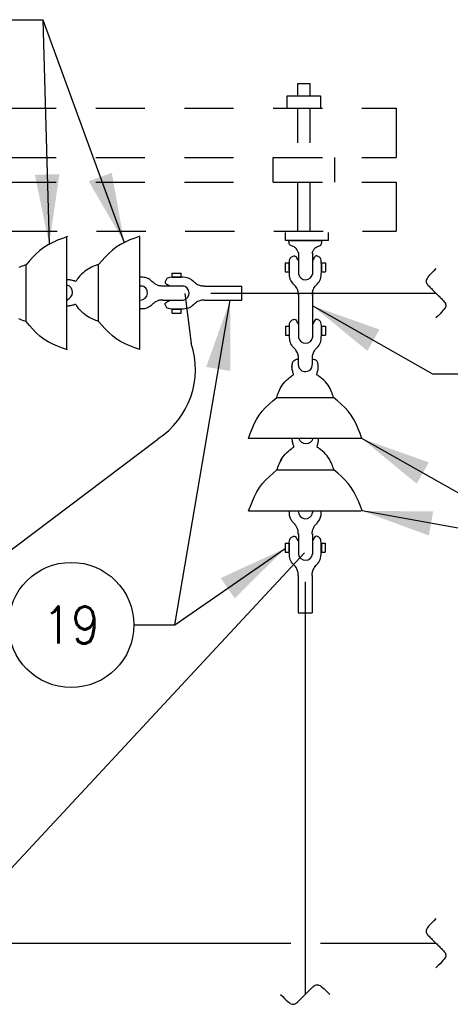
# Model space of a CAD drawing. Extents: x 0 to 7.1, y 0 to 9.85.
# Tile 6 of 8: x 3.63 to 4.72, y 5.71 to 8.21. Entities that reach past the tile are written whole.
import ezdxf
from ezdxf.enums import TextEntityAlignment as Align

# ---------------------------------------------------------------- set-up
doc = ezdxf.new("R2010")
doc.units = 0
doc.header["$MEASUREMENT"] = 0
doc.linetypes.add('HIDDEN2', pattern=[0.1875, 0.125, -0.0625])
doc.layers.get('0').update_dxf_attribs({"color": 2, "linetype": 'CONTINUOUS'})
doc.layers.add('E-DETL', color=2, linetype='CONTINUOUS')
doc.layers.add('E-DETL-TEXT', color=3, linetype='CONTINUOUS')
doc.styles.get("Standard").update_dxf_attribs({"font": 'ROMANS.SHX', "width": 0.8, "height": 0.125})

# ---------------------------------------------------------------- blocks, each defined once
blk = doc.blocks.new('BREAK')
blk.add_lwpolyline([(0, 0.0625), (-0.0055, 0.057), (-0.0103, 0.0521), (-0.0144, 0.0479), (-0.0177, 0.0441), (-0.0205, 0.0408), (-0.0225, 0.0378), (-0.0239, 0.0351), (-0.0247, 0.0326), (-0.0249, 0.0302), (-0.0246, 0.0279), (-0.0238, 0.0257), (-0.0226, 0.0236), (-0.0211, 0.0216), (-0.0194, 0.0196), (-0.0176, 0.0176), (-0.0156, 0.0156), (-0.0137, 0.0137), (-0.0117, 0.0117), (-0.0098, 0.0098), (-0.0078, 0.0078), (-0.0059, 0.0059), (-0.0039, 0.0039), (-0.002, 0.002), (0, 0), (0.002, -0.002), (0.0039, -0.0039), (0.0059, -0.0059), (0.0078, -0.0078), (0.0098, -0.0098), (0.0117, -0.0117), (0.0137, -0.0137), (0.0156, -0.0156), (0.0176, -0.0176), (0.0194, -0.0196), (0.0211, -0.0216), (0.0226, -0.0236), (0.0238, -0.0257), (0.0246, -0.0279), (0.0249, -0.0302), (0.0247, -0.0326), (0.0239, -0.0351), (0.0225, -0.0378), (0.0205, -0.0408), (0.0177, -0.0441), (0.0144, -0.0479), (0.0103, -0.0521), (0.0055, -0.057), (0, -0.0625)])

msp = doc.modelspace()

# ---------------------------------------------------------------- linework, layer by layer
at = {"layer": 'E-DETL', "color": 4}
for p, q in [((4.3373, 8.0441), (4.3686, 8.0441)), ((4.3373, 8.0128), (4.3373, 8.0441)), ((4.3686, 8.0128), (4.3686, 8.0441)), ((4.3104, 7.9816), (4.3104, 8.0128)), ((4.3104, 8.0128), (4.3954, 8.0128)), ((4.3954, 8.0128), (4.3954, 7.9816)), ((3.7516, 7.3685), (3.7516, 7.654)), ((3.9369, 7.3685), (3.9369, 7.654)), ((4.306, 7.6458), (4.306, 7.6658)), ((4.4153, 7.6458), (4.4153, 7.6658)), ((4.4153, 7.6458), (4.306, 7.6458)), ((4.3147, 7.6458), (4.3982, 7.6458)), ((4.3392, 7.6144), (4.3392, 7.5608)), ((4.3749, 7.6138), (4.3749, 7.5602)), ((3.6485, 7.4397), (3.6485, 7.583)), ((3.8323, 7.4404), (3.8323, 7.5838)), ((4.3058, 7.5891), (4.3158, 7.5891)), ((4.3058, 7.5891), (4.3058, 7.5664)), ((4.3158, 7.5891), (4.3158, 7.5664)), ((4.3976, 7.5891), (4.3976, 7.5664)), ((4.3976, 7.5891), (4.4077, 7.5891)), ((4.4077, 7.5891), (4.4077, 7.5664)), ((4.0187, 7.563), (4.0415, 7.563)), ((4.0187, 7.553), (4.0187, 7.563)), ((4.0187, 7.553), (4.0415, 7.553)), ((4.0415, 7.553), (4.0415, 7.563)), ((4.3058, 7.5664), (4.3158, 7.5664)), ((4.3976, 7.5664), (4.4077, 7.5664)), ((3.9359, 7.5304), (3.9424, 7.5304)), ((3.9952, 7.5302), (4.0477, 7.5302)), ((4.1007, 7.5299), (4.1958, 7.5299)), ((4.1958, 7.4942), (4.1958, 7.5299)), ((4.3394, 7.5099), (4.3394, 7.4317)), ((4.3751, 7.516), (4.3751, 7.4327)), ((3.9946, 7.4945), (4.0471, 7.4945)), ((4.1007, 7.4942), (4.1958, 7.4942)), ((4.0187, 7.4611), (4.0187, 7.4711)), ((4.0187, 7.4711), (4.0415, 7.4711)), ((4.0187, 7.4611), (4.0415, 7.4611)), ((4.0415, 7.4611), (4.0415, 7.4711)), ((4.306, 7.4279), (4.316, 7.4279)), ((4.306, 7.4279), (4.306, 7.4051)), ((4.316, 7.4279), (4.316, 7.4051)), ((4.3394, 7.4317), (4.3394, 7.3995)), ((4.3751, 7.4327), (4.3751, 7.3989)), ((4.3978, 7.4279), (4.3978, 7.4051)), ((4.3978, 7.4279), (4.4079, 7.4279)), ((4.4079, 7.4279), (4.4079, 7.4051)), ((4.306, 7.4051), (4.316, 7.4051)), ((4.3978, 7.4051), (4.4079, 7.4051)), ((4.3391, 7.3291), (4.3391, 7.3459)), ((4.3748, 7.3309), (4.3748, 7.3447)), ((4.284, 7.2472), (4.4274, 7.2472)), ((4.2128, 7.1441), (4.4983, 7.1441)), ((4.2847, 7.0634), (4.4281, 7.0634)), ((4.2128, 6.9588), (4.4983, 6.9588)), ((4.3747, 6.9598), (4.3747, 6.9533)), ((4.3054, 6.8769), (4.3154, 6.8769)), ((4.3054, 6.8769), (4.3054, 6.8542)), ((4.3154, 6.8769), (4.3154, 6.8542)), ((4.3389, 6.9011), (4.3389, 6.8486)), ((4.3746, 6.9005), (4.3746, 6.848)), ((4.3973, 6.8769), (4.3973, 6.8542)), ((4.3973, 6.8769), (4.4073, 6.8769)), ((4.4073, 6.8769), (4.4073, 6.8542)), ((4.3054, 6.8542), (4.3154, 6.8542)), ((4.3973, 6.8542), (4.4073, 6.8542)), ((4.3385, 6.7949), (4.3385, 6.6999)), ((4.3742, 6.7949), (4.3742, 6.6999)), ((4.3385, 6.6999), (4.3742, 6.6999))]:
    msp.add_line(p, q, dxfattribs=at)
at = {"layer": 'E-DETL', "linetype": 'HIDDEN2'}
for p, q in [((0.8998, 7.9816), (4.5873, 7.9816)), ((4.5873, 7.9816), (4.5873, 7.8566)), ((0.8998, 7.8566), (4.5873, 7.8566)), ((4.2748, 7.7941), (4.2748, 7.8566)), ((4.4311, 7.7941), (4.4311, 7.8566)), ((1.1248, 7.7941), (4.5873, 7.7941)), ((4.5873, 7.7941), (4.5873, 7.6691)), ((1.1268, 7.6691), (4.5873, 7.6691))]:
    msp.add_line(p, q, dxfattribs=at)
at = {"layer": 'E-DETL', "color": 4, "linetype": 'HIDDEN2'}
for p, q in [((4.3373, 7.6691), (4.3373, 7.9816)), ((4.3686, 7.6691), (4.3686, 7.9816))]:
    msp.add_line(p, q, dxfattribs=at)
at = {"layer": 'E-DETL'}
for p, q in [((4.0509, 7.5115), (4.0674, 7.3845)), ((4.1171, 7.5118), (4.688, 7.5118)), ((2.9385, 6.3519), (3.9822, 7.1416)), ((3.464, 5.8934), (4.3547, 6.8523)), ((4.3562, 6.7786), (4.3562, 5.731)), ((3.537, 5.8612), (4.3197, 5.8612)), ((4.3955, 5.8612), (4.688, 5.8612))]:
    msp.add_line(p, q, dxfattribs=at)
at = {"layer": 'E-DETL', "color": 4}
for points in [[(3.7532, 7.6559), (3.7405, 7.6512), (3.728, 7.6463), (3.7159, 7.6409), (3.7043, 7.635), (3.6934, 7.6283), (3.6834, 7.6206), (3.6741, 7.6122), (3.6653, 7.6031), (3.6568, 7.5937), (3.6485, 7.584)], [(3.9369, 7.6567), (3.9243, 7.6519), (3.9118, 7.647), (3.8997, 7.6417), (3.8881, 7.6357), (3.8772, 7.629), (3.8672, 7.6214), (3.8578, 7.6129), (3.849, 7.6038), (3.8406, 7.5944), (3.8323, 7.5847)], [(4.3392, 7.6144), (4.3393, 7.6141), (4.3394, 7.6139), (4.3394, 7.6138), (4.3394, 7.614), (4.3392, 7.6144), (4.339, 7.6153), (4.3386, 7.6164), (4.338, 7.6178), (4.3372, 7.6195), (4.3362, 7.6213), (4.335, 7.6231), (4.3336, 7.625), (4.332, 7.6267), (4.3302, 7.6283), (4.3282, 7.6295), (4.326, 7.6304), (4.3238, 7.6311), (4.3217, 7.6318), (4.3197, 7.6327), (4.3181, 7.634), (4.3168, 7.6359), (4.316, 7.6383), (4.3153, 7.641), (4.3149, 7.644), (4.3145, 7.6471)], [(4.3746, 7.6144), (4.3745, 7.6141), (4.3744, 7.6139), (4.3744, 7.6138), (4.3744, 7.614), (4.3746, 7.6144), (4.3748, 7.6153), (4.3752, 7.6164), (4.3758, 7.6178), (4.3766, 7.6195), (4.3776, 7.6213), (4.3788, 7.6231), (4.3802, 7.625), (4.3818, 7.6267), (4.3836, 7.6283), (4.3856, 7.6295), (4.3878, 7.6304), (4.39, 7.6311), (4.3922, 7.6318), (4.3941, 7.6327), (4.3957, 7.634), (4.397, 7.6359), (4.3978, 7.6383), (4.3985, 7.641), (4.3989, 7.644), (4.3993, 7.6471)], [(4.3389, 7.5071), (4.3389, 7.5089), (4.3389, 7.5107), (4.3388, 7.5126), (4.3386, 7.5146), (4.3381, 7.5168), (4.3374, 7.5192), (4.3365, 7.5217), (4.3352, 7.5244), (4.3336, 7.5271), (4.3316, 7.5298), (4.3294, 7.5325), (4.3269, 7.5352), (4.3244, 7.538), (4.322, 7.541), (4.3201, 7.5442), (4.3186, 7.5477), (4.3175, 7.5516), (4.3169, 7.5559), (4.3164, 7.5607), (4.3162, 7.5662), (4.316, 7.5722), (4.3159, 7.5786), (4.316, 7.5847), (4.3162, 7.5903), (4.3167, 7.595), (4.3175, 7.5984), (4.3185, 7.6008), (4.3197, 7.6024), (4.321, 7.6035), (4.3226, 7.6043), (4.3242, 7.6053), (4.3259, 7.6061), (4.3276, 7.6067), (4.3293, 7.6068), (4.3309, 7.6063), (4.3324, 7.6051), (4.3338, 7.6032), (4.3351, 7.6009), (4.3363, 7.5982), (4.3376, 7.5954)], [(4.3746, 7.5071), (4.3745, 7.5089), (4.3745, 7.5107), (4.3746, 7.5126), (4.3748, 7.5146), (4.3753, 7.5168), (4.376, 7.5192), (4.377, 7.5217), (4.3782, 7.5244), (4.3798, 7.5271), (4.3818, 7.5298), (4.3841, 7.5325), (4.3866, 7.5352), (4.3891, 7.538), (4.3914, 7.541), (4.3934, 7.5442), (4.3949, 7.5477), (4.3959, 7.5516), (4.3966, 7.5559), (4.397, 7.5607), (4.3973, 7.5662), (4.3975, 7.5722), (4.3975, 7.5786), (4.3975, 7.5847), (4.3972, 7.5903), (4.3967, 7.595), (4.396, 7.5984), (4.395, 7.6008), (4.3938, 7.6024), (4.3924, 7.6035), (4.3909, 7.6043), (4.3892, 7.6053), (4.3875, 7.6061), (4.3858, 7.6067), (4.3841, 7.6068), (4.3825, 7.6063), (4.381, 7.6051), (4.3797, 7.6032), (4.3783, 7.6009), (4.3771, 7.5982), (4.3759, 7.5954)], [(3.6485, 7.584), (3.645, 7.5828), (3.6415, 7.5816), (3.6378, 7.5803), (3.6341, 7.5788), (3.6302, 7.577)], [(3.8323, 7.5847), (3.8288, 7.5836), (3.8252, 7.5824), (3.8216, 7.581), (3.8178, 7.5795), (3.8139, 7.5777), (3.8098, 7.5757), (3.8056, 7.5733), (3.8013, 7.5706), (3.797, 7.5675), (3.7928, 7.5639), (3.7887, 7.56), (3.7849, 7.5558), (3.7816, 7.5518), (3.7788, 7.5483), (3.7767, 7.5454), (3.7754, 7.5435), (3.7746, 7.5423), (3.774, 7.5419), (3.7734, 7.542), (3.7723, 7.5423), (3.7707, 7.5429), (3.7685, 7.5435), (3.7661, 7.5441), (3.7636, 7.5447), (3.7611, 7.5452), (3.759, 7.5456), (3.7572, 7.5458), (3.7555, 7.5459), (3.7539, 7.546), (3.7524, 7.546)], [(3.9954, 7.5301), (3.9943, 7.53), (3.9931, 7.53), (3.9919, 7.53), (3.9907, 7.53), (3.9894, 7.5302), (3.988, 7.5303), (3.9866, 7.5306), (3.985, 7.531), (3.9835, 7.5315), (3.9818, 7.5321), (3.9801, 7.5328), (3.9783, 7.5337), (3.9765, 7.5347), (3.9747, 7.5358), (3.9729, 7.5372), (3.9711, 7.5387), (3.9694, 7.5403), (3.9675, 7.542), (3.9657, 7.5436), (3.9638, 7.5452), (3.9618, 7.5467), (3.9597, 7.548), (3.9575, 7.5492), (3.9552, 7.5502), (3.9527, 7.551), (3.95, 7.5516), (3.9471, 7.552), (3.944, 7.5524), (3.9406, 7.5526), (3.937, 7.5527)], [(4.1007, 7.5299), (4.099, 7.5298), (4.0972, 7.5298), (4.0953, 7.5299), (4.0933, 7.5302), (4.0911, 7.5306), (4.0887, 7.5313), (4.0862, 7.5323), (4.0835, 7.5335), (4.0808, 7.5351), (4.0781, 7.5371), (4.0754, 7.5394), (4.0727, 7.5419), (4.0699, 7.5444), (4.0669, 7.5467), (4.0637, 7.5487), (4.0602, 7.5502), (4.0563, 7.5512), (4.052, 7.5519), (4.0471, 7.5523), (4.0417, 7.5526), (4.0356, 7.5528), (4.0293, 7.5528), (4.0232, 7.5528), (4.0175, 7.5525), (4.0129, 7.552), (4.0094, 7.5513), (4.0071, 7.5503), (4.0055, 7.5491), (4.0044, 7.5477), (4.0035, 7.5462), (4.0026, 7.5445), (4.0018, 7.5428), (4.0012, 7.5411), (4.001, 7.5394), (4.0015, 7.5378), (4.0028, 7.5364), (4.0046, 7.535), (4.007, 7.5337), (4.0097, 7.5324), (4.0125, 7.5312)], [(3.8323, 7.4404), (3.8288, 7.4416), (3.8252, 7.4428), (3.8216, 7.4442), (3.8178, 7.4457), (3.8139, 7.4474), (3.8098, 7.4495), (3.8056, 7.4518), (3.8013, 7.4546), (3.797, 7.4577), (3.7928, 7.4612), (3.7887, 7.4652), (3.7849, 7.4693), (3.7816, 7.4733), (3.7788, 7.4769), (3.7767, 7.4798), (3.7754, 7.4817), (3.7746, 7.4828), (3.774, 7.4833), (3.7734, 7.4832), (3.7723, 7.4828), (3.7707, 7.4823), (3.7685, 7.4817), (3.7661, 7.4811), (3.7636, 7.4805), (3.7611, 7.48), (3.759, 7.4796), (3.7572, 7.4794), (3.7555, 7.4792), (3.7539, 7.4792), (3.7524, 7.4791)], [(3.9954, 7.4944), (3.9943, 7.4944), (3.9931, 7.4944), (3.992, 7.4944), (3.9907, 7.4944), (3.9895, 7.4943), (3.9881, 7.4941), (3.9867, 7.4938), (3.9852, 7.4935), (3.9837, 7.493), (3.9821, 7.4925), (3.9804, 7.4918), (3.9787, 7.4909), (3.9769, 7.49), (3.9751, 7.4889), (3.9734, 7.4876), (3.9716, 7.4861), (3.9698, 7.4846), (3.9681, 7.4829), (3.9663, 7.4813), (3.9644, 7.4797), (3.9625, 7.4782), (3.9605, 7.4769), (3.9583, 7.4756), (3.9561, 7.4746), (3.9537, 7.4737), (3.9511, 7.473), (3.9484, 7.4726), (3.9454, 7.4722), (3.9422, 7.4719), (3.9387, 7.4718)], [(4.1007, 7.4942), (4.099, 7.4942), (4.0972, 7.4942), (4.0953, 7.4941), (4.0933, 7.4939), (4.0911, 7.4934), (4.0887, 7.4928), (4.0862, 7.4918), (4.0835, 7.4905), (4.0808, 7.4889), (4.0781, 7.487), (4.0754, 7.4847), (4.0727, 7.4822), (4.0699, 7.4797), (4.0669, 7.4773), (4.0637, 7.4754), (4.0602, 7.4739), (4.0563, 7.4729), (4.052, 7.4722), (4.0471, 7.4717), (4.0417, 7.4715), (4.0356, 7.4713), (4.0293, 7.4712), (4.0232, 7.4713), (4.0175, 7.4715), (4.0129, 7.472), (4.0094, 7.4728), (4.0071, 7.4738), (4.0055, 7.475), (4.0044, 7.4764), (4.0035, 7.4779), (4.0026, 7.4795), (4.0018, 7.4812), (4.0012, 7.4829), (4.001, 7.4846), (4.0015, 7.4862), (4.0028, 7.4877), (4.0046, 7.4891), (4.007, 7.4904), (4.0097, 7.4917), (4.0125, 7.4929)], [(3.9387, 7.4718), (3.9381, 7.4717), (3.9374, 7.4717), (3.9367, 7.4717), (3.936, 7.4716), (3.9353, 7.4716)], [(3.6485, 7.4397), (3.645, 7.4409), (3.6415, 7.4421), (3.6378, 7.4434), (3.6341, 7.4449), (3.6302, 7.4467)], [(3.7532, 7.3678), (3.7405, 7.3725), (3.728, 7.3774), (3.7159, 7.3828), (3.7043, 7.3887), (3.6934, 7.3954), (3.6834, 7.4031), (3.6741, 7.4115), (3.6653, 7.4206), (3.6568, 7.43), (3.6485, 7.4397)], [(3.9369, 7.3685), (3.9243, 7.3732), (3.9118, 7.3782), (3.8997, 7.3835), (3.8881, 7.3894), (3.8772, 7.3962), (3.8672, 7.4038), (3.8578, 7.4123), (3.849, 7.4213), (3.8406, 7.4308), (3.8323, 7.4404)], [(4.3391, 7.3459), (4.3391, 7.3477), (4.3391, 7.3495), (4.339, 7.3514), (4.3388, 7.3534), (4.3383, 7.3556), (4.3376, 7.3579), (4.3367, 7.3605), (4.3354, 7.3631), (4.3338, 7.3658), (4.3318, 7.3686), (4.3295, 7.3713), (4.327, 7.374), (4.3245, 7.3768), (4.3222, 7.3798), (4.3202, 7.383), (4.3188, 7.3865), (4.3177, 7.3903), (4.3171, 7.3947), (4.3166, 7.3995), (4.3164, 7.405), (4.3162, 7.411), (4.3161, 7.4173), (4.3162, 7.4235), (4.3164, 7.4291), (4.3169, 7.4338), (4.3177, 7.4372), (4.3186, 7.4396), (4.3198, 7.4411), (4.3212, 7.4422), (4.3227, 7.4431), (4.3244, 7.444), (4.3261, 7.4449), (4.3278, 7.4455), (4.3295, 7.4456), (4.3311, 7.4451), (4.3326, 7.4439), (4.334, 7.442), (4.3353, 7.4396), (4.3365, 7.437), (4.3378, 7.4341)], [(4.3747, 7.3459), (4.3747, 7.3477), (4.3747, 7.3495), (4.3748, 7.3514), (4.375, 7.3534), (4.3755, 7.3556), (4.3762, 7.3579), (4.3771, 7.3605), (4.3784, 7.3631), (4.38, 7.3658), (4.382, 7.3686), (4.3843, 7.3713), (4.3868, 7.374), (4.3893, 7.3768), (4.3916, 7.3798), (4.3936, 7.383), (4.395, 7.3865), (4.3961, 7.3903), (4.3968, 7.3947), (4.3972, 7.3995), (4.3975, 7.405), (4.3976, 7.411), (4.3977, 7.4173), (4.3976, 7.4235), (4.3974, 7.4291), (4.3969, 7.4338), (4.3961, 7.4372), (4.3952, 7.4396), (4.394, 7.4411), (4.3926, 7.4422), (4.3911, 7.4431), (4.3894, 7.444), (4.3877, 7.4449), (4.386, 7.4455), (4.3843, 7.4456), (4.3827, 7.4451), (4.3812, 7.4439), (4.3798, 7.442), (4.3785, 7.4396), (4.3773, 7.437), (4.376, 7.4341)], [(4.284, 7.2472), (4.2852, 7.2507), (4.2864, 7.2542), (4.2877, 7.2579), (4.2893, 7.2616), (4.291, 7.2655), (4.293, 7.2696), (4.2954, 7.2739), (4.2981, 7.2782), (4.3013, 7.2825), (4.3048, 7.2867), (4.3088, 7.2908), (4.3129, 7.2945), (4.3169, 7.2979), (4.3205, 7.3007), (4.3234, 7.3028), (4.3253, 7.3041), (4.3264, 7.3049), (4.3268, 7.3054), (4.3268, 7.3061), (4.3264, 7.3071), (4.3259, 7.3088), (4.3253, 7.3109), (4.3246, 7.3134), (4.324, 7.3159), (4.3235, 7.3183), (4.3232, 7.3204), (4.323, 7.3223), (4.3228, 7.324), (4.3227, 7.3255), (4.3227, 7.327)], [(4.3235, 7.324), (4.3234, 7.327), (4.3235, 7.33), (4.3237, 7.3328), (4.3243, 7.3354), (4.3253, 7.3377), (4.3267, 7.3397), (4.3285, 7.3413), (4.3305, 7.3426), (4.3324, 7.3436), (4.3341, 7.3442), (4.3355, 7.3446), (4.3366, 7.3447), (4.3374, 7.3447), (4.3381, 7.3445), (4.3387, 7.3443)], [(4.3894, 7.3252), (4.3893, 7.3273), (4.3892, 7.3294), (4.389, 7.3315), (4.3887, 7.3335), (4.3882, 7.3353), (4.3875, 7.337), (4.3867, 7.3385), (4.3857, 7.3399), (4.3846, 7.341), (4.3833, 7.3419), (4.3818, 7.3426), (4.3803, 7.3431), (4.3786, 7.3434), (4.3769, 7.3437), (4.3752, 7.3439)], [(4.4283, 7.2472), (4.4272, 7.2507), (4.4259, 7.2542), (4.4246, 7.2579), (4.4231, 7.2616), (4.4213, 7.2655), (4.4193, 7.2696), (4.4169, 7.2739), (4.4142, 7.2782), (4.4111, 7.2825), (4.4075, 7.2867), (4.4035, 7.2908), (4.3994, 7.2945), (4.3954, 7.2979), (4.3918, 7.3007), (4.389, 7.3028), (4.387, 7.3041), (4.3859, 7.3049), (4.3855, 7.3054), (4.3855, 7.3061), (4.3859, 7.3071), (4.3864, 7.3088), (4.387, 7.3109), (4.3877, 7.3134), (4.3883, 7.3159), (4.3888, 7.3183), (4.3891, 7.3204), (4.3894, 7.3223), (4.3895, 7.324), (4.3896, 7.3255), (4.3896, 7.327)], [(4.2121, 7.1425), (4.2168, 7.1552), (4.2217, 7.1677), (4.2271, 7.1798), (4.233, 7.1914), (4.2397, 7.2022), (4.2474, 7.2123), (4.2558, 7.2216), (4.2649, 7.2304), (4.2744, 7.2389), (4.284, 7.2472)], [(4.5002, 7.1425), (4.4955, 7.1552), (4.4906, 7.1677), (4.4852, 7.1798), (4.4793, 7.1914), (4.4726, 7.2022), (4.4649, 7.2123), (4.4565, 7.2216), (4.4474, 7.2304), (4.438, 7.2389), (4.4283, 7.2472)], [(4.2847, 7.0634), (4.2859, 7.0669), (4.2871, 7.0705), (4.2885, 7.0741), (4.29, 7.0779), (4.2962, 7.0901), (4.2938, 7.0859), (4.2962, 7.0901), (4.2989, 7.0944), (4.302, 7.0987), (4.3056, 7.1029), (4.3095, 7.107), (4.3136, 7.1108), (4.3176, 7.1141), (4.3212, 7.1169), (4.3241, 7.119), (4.326, 7.1203), (4.3271, 7.1211), (4.3276, 7.1217), (4.3275, 7.1223), (4.3272, 7.1234), (4.3266, 7.125), (4.326, 7.1272), (4.3254, 7.1296), (4.3248, 7.1321), (4.3243, 7.1345), (4.3239, 7.1367), (4.3237, 7.1385), (4.3236, 7.1402), (4.3235, 7.1418), (4.3235, 7.1432)], [(4.4291, 7.0634), (4.4279, 7.0669), (4.4267, 7.0705), (4.4253, 7.0741), (4.4238, 7.0779), (4.4221, 7.0818), (4.42, 7.0859), (4.4176, 7.0901), (4.4149, 7.0944), (4.4118, 7.0987), (4.4082, 7.1029), (4.4043, 7.107), (4.4002, 7.1108), (4.3962, 7.1141), (4.3926, 7.1169), (4.3897, 7.119), (4.3878, 7.1203), (4.3867, 7.1211), (4.3862, 7.1217), (4.3863, 7.1223), (4.3866, 7.1234), (4.3872, 7.125), (4.3878, 7.1272), (4.3884, 7.1296), (4.389, 7.1321), (4.3895, 7.1345), (4.3899, 7.1367), (4.3901, 7.1385), (4.3902, 7.1402), (4.3903, 7.1418), (4.3904, 7.1432)], [(4.2128, 6.9588), (4.2175, 6.9714), (4.2225, 6.9839), (4.2278, 6.996), (4.2337, 7.0076), (4.2405, 7.0185), (4.2481, 7.0285), (4.2566, 7.0379), (4.2656, 7.0467), (4.2751, 7.0551), (4.2847, 7.0634)], [(4.501, 6.9588), (4.4963, 6.9714), (4.4913, 6.9839), (4.486, 6.996), (4.4801, 7.0076), (4.4733, 7.0185), (4.4657, 7.0285), (4.4572, 7.0379), (4.4482, 7.0467), (4.4387, 7.0551), (4.4291, 7.0634)], [(4.3161, 6.957), (4.316, 6.9576), (4.316, 6.9583), (4.316, 6.959), (4.316, 6.9597), (4.3159, 6.9604)], [(4.3387, 6.9002), (4.3387, 6.9014), (4.3388, 6.9025), (4.3388, 6.9037), (4.3387, 6.9049), (4.3386, 6.9062), (4.3384, 6.9076), (4.3382, 6.909), (4.3378, 6.9104), (4.3373, 6.912), (4.3368, 6.9136), (4.3361, 6.9153), (4.3353, 6.917), (4.3343, 6.9188), (4.3332, 6.9206), (4.3319, 6.9223), (4.3305, 6.9241), (4.3289, 6.9259), (4.3273, 6.9276), (4.3256, 6.9294), (4.324, 6.9313), (4.3225, 6.9332), (4.3212, 6.9352), (4.3199, 6.9374), (4.3189, 6.9396), (4.318, 6.942), (4.3174, 6.9446), (4.3169, 6.9473), (4.3165, 6.9503), (4.3163, 6.9535), (4.3161, 6.957)], [(4.3744, 6.9002), (4.3743, 6.9014), (4.3743, 6.9026), (4.3743, 6.9038), (4.3744, 6.905), (4.3745, 6.9063), (4.3747, 6.9077), (4.3749, 6.9091), (4.3753, 6.9106), (4.3758, 6.9122), (4.3764, 6.9139), (4.3771, 6.9156), (4.378, 6.9173), (4.379, 6.9191), (4.3802, 6.921), (4.3815, 6.9228), (4.383, 6.9245), (4.3846, 6.9263), (4.3863, 6.9281), (4.3879, 6.93), (4.3895, 6.9319), (4.391, 6.9339), (4.3923, 6.936), (4.3935, 6.9382), (4.3945, 6.9405), (4.3953, 6.943), (4.3959, 6.9457), (4.3964, 6.9486), (4.3967, 6.9517), (4.3969, 6.9551), (4.3971, 6.9587)], [(4.3385, 6.7949), (4.3386, 6.7967), (4.3386, 6.7985), (4.3385, 6.8004), (4.3382, 6.8024), (4.3378, 6.8046), (4.3371, 6.807), (4.3361, 6.8095), (4.3348, 6.8122), (4.3332, 6.8149), (4.3313, 6.8176), (4.329, 6.8203), (4.3265, 6.823), (4.324, 6.8258), (4.3217, 6.8288), (4.3197, 6.832), (4.3182, 6.8355), (4.3172, 6.8394), (4.3165, 6.8437), (4.3161, 6.8486), (4.3158, 6.854), (4.3156, 6.8601), (4.3155, 6.8664), (4.3156, 6.8725), (4.3159, 6.8782), (4.3164, 6.8828), (4.3171, 6.8863), (4.3181, 6.8886), (4.3193, 6.8902), (4.3207, 6.8913), (4.3222, 6.8922), (4.3238, 6.8931), (4.3255, 6.8939), (4.3272, 6.8945), (4.3289, 6.8946), (4.3305, 6.8942), (4.332, 6.8929), (4.3334, 6.891), (4.3347, 6.8887), (4.336, 6.886), (4.3372, 6.8832)], [(4.3742, 6.7949), (4.3741, 6.7967), (4.3741, 6.7985), (4.3742, 6.8004), (4.3745, 6.8024), (4.3749, 6.8046), (4.3756, 6.807), (4.3766, 6.8095), (4.3779, 6.8122), (4.3795, 6.8149), (4.3814, 6.8176), (4.3837, 6.8203), (4.3862, 6.823), (4.3887, 6.8258), (4.391, 6.8288), (4.393, 6.832), (4.3945, 6.8355), (4.3955, 6.8394), (4.3962, 6.8437), (4.3966, 6.8486), (4.3969, 6.854), (4.3971, 6.8601), (4.3972, 6.8664), (4.3971, 6.8725), (4.3968, 6.8782), (4.3963, 6.8828), (4.3956, 6.8863), (4.3946, 6.8886), (4.3934, 6.8902), (4.392, 6.8913), (4.3905, 6.8922), (4.3889, 6.8931), (4.3872, 6.8939), (4.3854, 6.8945), (4.3838, 6.8946), (4.3822, 6.8942), (4.3807, 6.8929), (4.3793, 6.891), (4.378, 6.8887), (4.3767, 6.886), (4.3755, 6.8832)]]:
    msp.add_lwpolyline(points, dxfattribs=at)
for centre, radius, start, end in [((4.3572, 7.5642), 0.0182, 190.8109, 352.949), ((3.7464, 7.514), 0.0195, 287.9561, 71.3973), ((3.9384, 7.5127), 0.0182, 267.2489, 82.949), ((4.0437, 7.5125), 0.0182, 280.8109, 82.949), ((4.3573, 7.403), 0.0182, 190.8109, 352.949), ((4.3567, 7.3308), 0.0179, 178.9542, 6.3823), ((4.3584, 7.1493), 0.0195, 197.9562, 341.3969), ((4.357, 6.9573), 0.0182, 177.2493, 352.949), ((4.3568, 6.852), 0.0182, 190.8109, 352.949)]:
    msp.add_arc(centre, radius, start, end, dxfattribs=at)
at = {"layer": 'E-DETL'}
msp.add_arc((3.8662, 7.3187), 0.2117, 303.2432, 18.1063, dxfattribs=at)
at = {"layer": 'E-DETL-TEXT'}
for p, q in [((3.5834, 8.2065), (3.6905, 8.2065)), ((3.6905, 8.2065), (3.7068, 7.6363)), ((3.6905, 8.2065), (3.8973, 7.6404)), ((4.0252, 6.6694), (4.1658, 7.4942)), ((4.6805, 7.3067), (4.3751, 7.48)), ((4.7668, 7.3067), (4.6805, 7.3067)), ((4.9772, 6.8727), (4.5002, 7.1425)), ((4.9772, 6.8727), (4.501, 6.9588)), ((4.0252, 6.6694), (4.3054, 6.8638)), ((3.9218, 6.6694), (4.0252, 6.6694))]:
    msp.add_line(p, q, dxfattribs=at)
msp.add_circle((3.7628, 6.6694), 0.159, dxfattribs=at)
for points in [[(3.733, 7.8143), (3.7068, 7.6363), (3.6705, 7.8126)], [(3.8658, 7.8177), (3.8973, 7.6404), (3.8071, 7.7962)], [(4.1052, 7.3247), (4.1658, 7.4942), (4.1668, 7.3142)], [(4.5139, 7.3653), (4.3751, 7.48), (4.5447, 7.4197)], [(4.6391, 7.028), (4.5002, 7.1425), (4.6699, 7.0824)], [(4.6699, 6.8965), (4.501, 6.9588), (4.681, 6.958)], [(4.142, 6.7884), (4.3054, 6.8638), (4.1776, 6.7371)]]:
    msp.add_solid(points, dxfattribs=at)

# ---------------------------------------------------------------- block references
at = {"layer": 'E-DETL'}
for p in [(4.688, 7.5118), (4.688, 5.8612)]:
    msp.add_blockref('BREAK', p, dxfattribs=at)
at = {"layer": 'E-DETL', "rotation": 90}
msp.add_blockref('BREAK', (4.3562, 5.731), dxfattribs=at)

# ---------------------------------------------------------------- texts
at = {"layer": 'E-DETL-TEXT', "width": 0.9}
msp.add_text('19', height=0.09375, dxfattribs=at).set_placement((3.7628, 6.6694), align=Align.MIDDLE)

doc.saveas('drawing.dxf')
